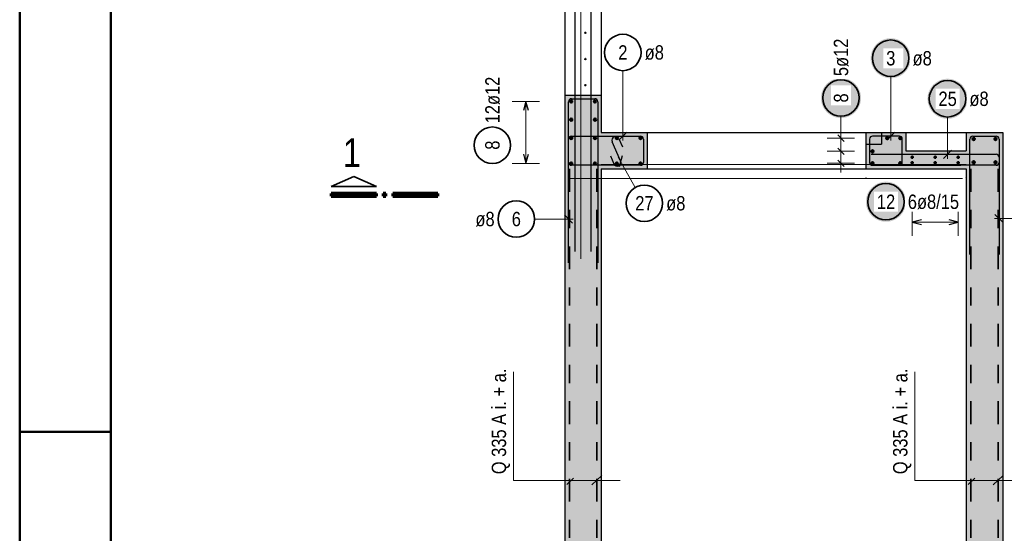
# Model space of a CAD drawing. Header units: millimetres. Extents: x -9.8 to 33.5, y 0 to 31.
# Tile 10 of 26: x 0 to 5.4, y 14.3 to 17.1. Entities that reach past the tile are written whole.
import ezdxf

# ---------------------------------------------------------------- set-up
doc = ezdxf.new("R2010")
doc.units = ezdxf.units.MM
doc.linetypes.add('DASHDOT', pattern=[1, 0.5, -0.25, 0, -0.25])
doc.linetypes.add('HIDDEN', pattern=[0.375, 0.25, -0.125])
doc.layers.add('nplo', color=7, linetype='Continuous', lineweight=20)
doc.styles.add('Arial Narrow', font='ARIALN.TTF')

msp = doc.modelspace()

# ---------------------------------------------------------------- hatches: boundary and pattern name
at = {"lineweight": 25, "true_color": 0xffffff}
for points in [[(4.8846, 16.8996), (4.8845, 16.9034), (4.8843, 16.9072), (4.884, 16.9111), (4.8835, 16.9149), (4.8829, 16.9187), (4.8822, 16.9224), (4.8813, 16.9262), (4.8803, 16.9299), (4.8792, 16.9336), (4.878, 16.9372), (4.8766, 16.9408), (4.8751, 16.9443), (4.8735, 16.9478), (4.8717, 16.9512), (4.8699, 16.9546), (4.8679, 16.9579), (4.8658, 16.9611), (4.8636, 16.9642), (4.8613, 16.9673), (4.8589, 16.9703), (4.8564, 16.9732), (4.8537, 16.976), (4.851, 16.9787), (4.8482, 16.9813), (4.8453, 16.9838), (4.8423, 16.9862), (4.8393, 16.9886), (4.8361, 16.9908), (4.8329, 16.9928), (4.8296, 16.9948), (4.8263, 16.9967), (4.8228, 16.9984), (4.8193, 17.0001), (4.8158, 17.0016), (4.8122, 17.0029), (4.8086, 17.0042), (4.8049, 17.0053), (4.8012, 17.0063), (4.7975, 17.0072), (4.7937, 17.0079), (4.7899, 17.0085), (4.7861, 17.009), (4.7823, 17.0093), (4.7784, 17.0095), (4.7746, 17.0096), (4.7708, 17.0095), (4.7669, 17.0093), (4.7631, 17.009), (4.7593, 17.0085), (4.7555, 17.0079), (4.7517, 17.0072), (4.748, 17.0063), (4.7443, 17.0053), (4.7406, 17.0042), (4.737, 17.0029), (4.7334, 17.0016), (4.7299, 17.0001), (4.7264, 16.9984), (4.723, 16.9967), (4.7196, 16.9948), (4.7163, 16.9928), (4.7131, 16.9908), (4.71, 16.9886), (4.7069, 16.9862), (4.7039, 16.9838), (4.701, 16.9813), (4.6982, 16.9787), (4.6955, 16.976), (4.6929, 16.9732), (4.6903, 16.9703), (4.6879, 16.9673), (4.6856, 16.9642), (4.6834, 16.9611), (4.6813, 16.9579), (4.6793, 16.9546), (4.6775, 16.9512), (4.6757, 16.9478), (4.6741, 16.9443), (4.6726, 16.9408), (4.6712, 16.9372), (4.67, 16.9336), (4.6689, 16.9299), (4.6679, 16.9262), (4.667, 16.9224), (4.6663, 16.9187), (4.6657, 16.9149), (4.6652, 16.9111), (4.6649, 16.9072), (4.6647, 16.9034), (4.6646, 16.8996), (4.6647, 16.8957), (4.6649, 16.8919), (4.6652, 16.8881), (4.6657, 16.8843), (4.6663, 16.8805), (4.667, 16.8767), (4.6679, 16.873), (4.6689, 16.8692), (4.67, 16.8656), (4.6712, 16.8619), (4.6726, 16.8584), (4.6741, 16.8548), (4.6757, 16.8513), (4.6775, 16.8479), (4.6793, 16.8446), (4.6813, 16.8413), (4.6834, 16.8381), (4.6856, 16.8349), (4.6879, 16.8318), (4.6903, 16.8289), (4.6929, 16.826), (4.6955, 16.8232), (4.6982, 16.8204), (4.701, 16.8178), (4.7039, 16.8153), (4.7069, 16.8129), (4.71, 16.8106), (4.7131, 16.8084), (4.7163, 16.8063), (4.7196, 16.8043), (4.723, 16.8024), (4.7264, 16.8007), (4.7299, 16.7991), (4.7334, 16.7976), (4.737, 16.7962), (4.7406, 16.7949), (4.7443, 16.7938), (4.748, 16.7928), (4.7517, 16.792), (4.7555, 16.7912), (4.7593, 16.7906), (4.7631, 16.7902), (4.7669, 16.7898), (4.7708, 16.7896), (4.7746, 16.7896), (4.7784, 16.7896), (4.7823, 16.7898), (4.7861, 16.7902), (4.7899, 16.7906), (4.7937, 16.7912), (4.7975, 16.792), (4.8012, 16.7928), (4.8049, 16.7938), (4.8086, 16.7949), (4.8122, 16.7962), (4.8158, 16.7976), (4.8193, 16.7991), (4.8228, 16.8007), (4.8263, 16.8024), (4.8296, 16.8043), (4.8329, 16.8063), (4.8361, 16.8084), (4.8393, 16.8106), (4.8423, 16.8129), (4.8453, 16.8153), (4.8482, 16.8178), (4.851, 16.8204), (4.8537, 16.8232), (4.8564, 16.826), (4.8589, 16.8289), (4.8613, 16.8318), (4.8636, 16.8349), (4.8658, 16.8381), (4.8679, 16.8413), (4.8699, 16.8446), (4.8717, 16.8479), (4.8735, 16.8513), (4.8751, 16.8548), (4.8766, 16.8584), (4.878, 16.8619), (4.8792, 16.8656), (4.8803, 16.8692), (4.8813, 16.873), (4.8822, 16.8767), (4.8829, 16.8805), (4.8835, 16.8843), (4.884, 16.8881), (4.8843, 16.8919)], [(4.612, 16.6813), (4.6119, 16.6851), (4.6117, 16.6889), (4.6114, 16.6927), (4.6109, 16.6966), (4.6103, 16.7004), (4.6096, 16.7041), (4.6087, 16.7079), (4.6078, 16.7116), (4.6066, 16.7152), (4.6054, 16.7189), (4.604, 16.7225), (4.6025, 16.726), (4.6009, 16.7295), (4.5991, 16.7329), (4.5973, 16.7363), (4.5953, 16.7395), (4.5932, 16.7428), (4.591, 16.7459), (4.5887, 16.749), (4.5863, 16.752), (4.5838, 16.7549), (4.5811, 16.7577), (4.5784, 16.7604), (4.5756, 16.763), (4.5727, 16.7655), (4.5697, 16.7679), (4.5667, 16.7702), (4.5635, 16.7724), (4.5603, 16.7745), (4.557, 16.7765), (4.5537, 16.7784), (4.5502, 16.7801), (4.5468, 16.7817), (4.5432, 16.7832), (4.5396, 16.7846), (4.536, 16.7859), (4.5323, 16.787), (4.5286, 16.788), (4.5249, 16.7888), (4.5211, 16.7896), (4.5173, 16.7902), (4.5135, 16.7906), (4.5097, 16.791), (4.5059, 16.7912), (4.502, 16.7913), (4.4982, 16.7912), (4.4943, 16.791), (4.4905, 16.7906), (4.4867, 16.7902), (4.4829, 16.7896), (4.4791, 16.7888), (4.4754, 16.788), (4.4717, 16.787), (4.468, 16.7859), (4.4644, 16.7846), (4.4608, 16.7832), (4.4573, 16.7817), (4.4538, 16.7801), (4.4504, 16.7784), (4.447, 16.7765), (4.4437, 16.7745), (4.4405, 16.7724), (4.4374, 16.7702), (4.4343, 16.7679), (4.4313, 16.7655), (4.4284, 16.763), (4.4256, 16.7604), (4.4229, 16.7577), (4.4203, 16.7549), (4.4177, 16.752), (4.4153, 16.749), (4.413, 16.7459), (4.4108, 16.7428), (4.4087, 16.7395), (4.4067, 16.7363), (4.4049, 16.7329), (4.4031, 16.7295), (4.4015, 16.726), (4.4, 16.7225), (4.3986, 16.7189), (4.3974, 16.7152), (4.3963, 16.7116), (4.3953, 16.7079), (4.3944, 16.7041), (4.3937, 16.7004), (4.3931, 16.6966), (4.3926, 16.6927), (4.3923, 16.6889), (4.3921, 16.6851), (4.392, 16.6813), (4.3921, 16.6774), (4.3923, 16.6736), (4.3926, 16.6698), (4.3931, 16.6659), (4.3937, 16.6622), (4.3944, 16.6584), (4.3953, 16.6546), (4.3963, 16.6509), (4.3974, 16.6473), (4.3986, 16.6436), (4.4, 16.64), (4.4015, 16.6365), (4.4031, 16.633), (4.4049, 16.6296), (4.4067, 16.6263), (4.4087, 16.623), (4.4108, 16.6197), (4.413, 16.6166), (4.4153, 16.6135), (4.4177, 16.6105), (4.4203, 16.6076), (4.4229, 16.6048), (4.4256, 16.6021), (4.4284, 16.5995), (4.4313, 16.597), (4.4343, 16.5946), (4.4374, 16.5923), (4.4405, 16.5901), (4.4437, 16.588), (4.447, 16.586), (4.4504, 16.5841), (4.4538, 16.5824), (4.4573, 16.5808), (4.4608, 16.5793), (4.4644, 16.5779), (4.468, 16.5766), (4.4717, 16.5755), (4.4754, 16.5745), (4.4791, 16.5737), (4.4829, 16.5729), (4.4867, 16.5723), (4.4905, 16.5719), (4.4943, 16.5715), (4.4982, 16.5713), (4.502, 16.5713), (4.5059, 16.5713), (4.5097, 16.5715), (4.5135, 16.5719), (4.5173, 16.5723), (4.5211, 16.5729), (4.5249, 16.5737), (4.5286, 16.5745), (4.5323, 16.5755), (4.536, 16.5766), (4.5396, 16.5779), (4.5432, 16.5793), (4.5468, 16.5808), (4.5502, 16.5824), (4.5537, 16.5841), (4.557, 16.586), (4.5603, 16.588), (4.5635, 16.5901), (4.5667, 16.5923), (4.5697, 16.5946), (4.5727, 16.597), (4.5756, 16.5995), (4.5784, 16.6021), (4.5811, 16.6048), (4.5838, 16.6076), (4.5863, 16.6105), (4.5887, 16.6135), (4.591, 16.6166), (4.5932, 16.6197), (4.5953, 16.623), (4.5973, 16.6263), (4.5991, 16.6296), (4.6009, 16.633), (4.6025, 16.6365), (4.604, 16.64), (4.6054, 16.6436), (4.6066, 16.6473), (4.6078, 16.6509), (4.6087, 16.6546), (4.6096, 16.6584), (4.6103, 16.6622), (4.6109, 16.6659), (4.6114, 16.6698), (4.6117, 16.6736)], [(5.1961, 16.6769), (5.1961, 16.6807), (5.1959, 16.6845), (5.1955, 16.6884), (5.1951, 16.6922), (5.1945, 16.696), (5.1937, 16.6997), (5.1929, 16.7035), (5.1919, 16.7072), (5.1908, 16.7109), (5.1895, 16.7145), (5.1881, 16.7181), (5.1866, 16.7216), (5.185, 16.7251), (5.1833, 16.7285), (5.1814, 16.7319), (5.1794, 16.7352), (5.1773, 16.7384), (5.1751, 16.7415), (5.1728, 16.7446), (5.1704, 16.7476), (5.1679, 16.7505), (5.1653, 16.7533), (5.1626, 16.756), (5.1597, 16.7586), (5.1568, 16.7611), (5.1539, 16.7636), (5.1508, 16.7659), (5.1476, 16.7681), (5.1444, 16.7702), (5.1411, 16.7721), (5.1378, 16.774), (5.1344, 16.7757), (5.1309, 16.7774), (5.1273, 16.7789), (5.1238, 16.7802), (5.1201, 16.7815), (5.1165, 16.7826), (5.1127, 16.7836), (5.109, 16.7845), (5.1052, 16.7852), (5.1014, 16.7858), (5.0976, 16.7863), (5.0938, 16.7866), (5.09, 16.7868), (5.0861, 16.7869), (5.0823, 16.7868), (5.0785, 16.7866), (5.0746, 16.7863), (5.0708, 16.7858), (5.067, 16.7852), (5.0633, 16.7845), (5.0595, 16.7836), (5.0558, 16.7826), (5.0521, 16.7815), (5.0485, 16.7802), (5.0449, 16.7789), (5.0414, 16.7774), (5.0379, 16.7757), (5.0345, 16.774), (5.0311, 16.7721), (5.0278, 16.7702), (5.0246, 16.7681), (5.0215, 16.7659), (5.0184, 16.7636), (5.0154, 16.7611), (5.0125, 16.7586), (5.0097, 16.756), (5.007, 16.7533), (5.0044, 16.7505), (5.0019, 16.7476), (4.9995, 16.7446), (4.9971, 16.7415), (4.9949, 16.7384), (4.9929, 16.7352), (4.9909, 16.7319), (4.989, 16.7285), (4.9873, 16.7251), (4.9856, 16.7216), (4.9841, 16.7181), (4.9828, 16.7145), (4.9815, 16.7109), (4.9804, 16.7072), (4.9794, 16.7035), (4.9785, 16.6997), (4.9778, 16.696), (4.9772, 16.6922), (4.9767, 16.6884), (4.9764, 16.6845), (4.9762, 16.6807), (4.9761, 16.6769), (4.9762, 16.673), (4.9764, 16.6692), (4.9767, 16.6654), (4.9772, 16.6616), (4.9778, 16.6578), (4.9785, 16.654), (4.9794, 16.6503), (4.9804, 16.6466), (4.9815, 16.6429), (4.9828, 16.6393), (4.9841, 16.6357), (4.9856, 16.6321), (4.9873, 16.6287), (4.989, 16.6252), (4.9909, 16.6219), (4.9929, 16.6186), (4.9949, 16.6154), (4.9971, 16.6122), (4.9995, 16.6091), (5.0019, 16.6062), (5.0044, 16.6033), (5.007, 16.6005), (5.0097, 16.5977), (5.0125, 16.5951), (5.0154, 16.5926), (5.0184, 16.5902), (5.0215, 16.5879), (5.0246, 16.5857), (5.0278, 16.5836), (5.0311, 16.5816), (5.0345, 16.5797), (5.0379, 16.578), (5.0414, 16.5764), (5.0449, 16.5749), (5.0485, 16.5735), (5.0521, 16.5723), (5.0558, 16.5711), (5.0595, 16.5701), (5.0633, 16.5693), (5.067, 16.5685), (5.0708, 16.5679), (5.0746, 16.5675), (5.0785, 16.5671), (5.0823, 16.5669), (5.0861, 16.5669), (5.09, 16.5669), (5.0938, 16.5671), (5.0976, 16.5675), (5.1014, 16.5679), (5.1052, 16.5685), (5.109, 16.5693), (5.1127, 16.5701), (5.1165, 16.5711), (5.1201, 16.5723), (5.1238, 16.5735), (5.1273, 16.5749), (5.1309, 16.5764), (5.1344, 16.578), (5.1378, 16.5797), (5.1411, 16.5816), (5.1444, 16.5836), (5.1476, 16.5857), (5.1508, 16.5879), (5.1539, 16.5902), (5.1568, 16.5926), (5.1597, 16.5951), (5.1626, 16.5977), (5.1653, 16.6005), (5.1679, 16.6033), (5.1704, 16.6062), (5.1728, 16.6091), (5.1751, 16.6122), (5.1773, 16.6154), (5.1794, 16.6186), (5.1814, 16.6219), (5.1833, 16.6252), (5.185, 16.6287), (5.1866, 16.6321), (5.1881, 16.6357), (5.1895, 16.6393), (5.1908, 16.6429), (5.1919, 16.6466), (5.1929, 16.6503), (5.1937, 16.654), (5.1945, 16.6578), (5.1951, 16.6616), (5.1955, 16.6654), (5.1959, 16.6692)], [(4.8584, 16.1119), (4.8583, 16.1158), (4.8581, 16.1196), (4.8578, 16.1234), (4.8573, 16.1273), (4.8567, 16.131), (4.856, 16.1348), (4.8551, 16.1386), (4.8541, 16.1423), (4.853, 16.1459), (4.8517, 16.1496), (4.8504, 16.1531), (4.8489, 16.1567), (4.8472, 16.1602), (4.8455, 16.1636), (4.8436, 16.1669), (4.8417, 16.1702), (4.8396, 16.1735), (4.8374, 16.1766), (4.835, 16.1797), (4.8326, 16.1826), (4.8301, 16.1855), (4.8275, 16.1884), (4.8248, 16.1911), (4.822, 16.1937), (4.8191, 16.1962), (4.8161, 16.1986), (4.813, 16.2009), (4.8099, 16.2031), (4.8067, 16.2052), (4.8034, 16.2072), (4.8, 16.2091), (4.7966, 16.2108), (4.7931, 16.2124), (4.7896, 16.2139), (4.786, 16.2153), (4.7824, 16.2166), (4.7787, 16.2177), (4.775, 16.2187), (4.7712, 16.2195), (4.7675, 16.2203), (4.7637, 16.2209), (4.7599, 16.2213), (4.756, 16.2217), (4.7522, 16.2219), (4.7484, 16.2219), (4.7445, 16.2219), (4.7407, 16.2217), (4.7369, 16.2213), (4.7331, 16.2209), (4.7293, 16.2203), (4.7255, 16.2195), (4.7218, 16.2187), (4.718, 16.2177), (4.7144, 16.2166), (4.7107, 16.2153), (4.7072, 16.2139), (4.7036, 16.2124), (4.7001, 16.2108), (4.6967, 16.2091), (4.6934, 16.2072), (4.6901, 16.2052), (4.6869, 16.2031), (4.6837, 16.2009), (4.6806, 16.1986), (4.6777, 16.1962), (4.6748, 16.1937), (4.672, 16.1911), (4.6692, 16.1884), (4.6666, 16.1855), (4.6641, 16.1826), (4.6617, 16.1797), (4.6594, 16.1766), (4.6572, 16.1735), (4.6551, 16.1702), (4.6531, 16.1669), (4.6512, 16.1636), (4.6495, 16.1602), (4.6479, 16.1567), (4.6464, 16.1531), (4.645, 16.1496), (4.6438, 16.1459), (4.6426, 16.1423), (4.6416, 16.1386), (4.6408, 16.1348), (4.64, 16.131), (4.6394, 16.1273), (4.639, 16.1234), (4.6386, 16.1196), (4.6384, 16.1158), (4.6384, 16.1119), (4.6384, 16.1081), (4.6386, 16.1043), (4.639, 16.1004), (4.6394, 16.0966), (4.64, 16.0928), (4.6408, 16.0891), (4.6416, 16.0853), (4.6426, 16.0816), (4.6438, 16.078), (4.645, 16.0743), (4.6464, 16.0707), (4.6479, 16.0672), (4.6495, 16.0637), (4.6512, 16.0603), (4.6531, 16.0569), (4.6551, 16.0537), (4.6572, 16.0504), (4.6594, 16.0473), (4.6617, 16.0442), (4.6641, 16.0412), (4.6666, 16.0383), (4.6692, 16.0355), (4.672, 16.0328), (4.6748, 16.0302), (4.6777, 16.0277), (4.6806, 16.0253), (4.6837, 16.023), (4.6869, 16.0207), (4.6901, 16.0187), (4.6934, 16.0167), (4.6967, 16.0148), (4.7001, 16.0131), (4.7036, 16.0115), (4.7072, 16.01), (4.7107, 16.0086), (4.7144, 16.0073), (4.718, 16.0062), (4.7218, 16.0052), (4.7255, 16.0043), (4.7293, 16.0036), (4.7331, 16.003), (4.7369, 16.0025), (4.7407, 16.0022), (4.7445, 16.002), (4.7484, 16.0019), (4.7522, 16.002), (4.756, 16.0022), (4.7599, 16.0025), (4.7637, 16.003), (4.7675, 16.0036), (4.7712, 16.0043), (4.775, 16.0052), (4.7787, 16.0062), (4.7824, 16.0073), (4.786, 16.0086), (4.7896, 16.01), (4.7931, 16.0115), (4.7966, 16.0131), (4.8, 16.0148), (4.8034, 16.0167), (4.8067, 16.0187), (4.8099, 16.0207), (4.813, 16.023), (4.8161, 16.0253), (4.8191, 16.0277), (4.822, 16.0302), (4.8248, 16.0328), (4.8275, 16.0355), (4.8301, 16.0383), (4.8326, 16.0412), (4.835, 16.0442), (4.8374, 16.0473), (4.8396, 16.0504), (4.8417, 16.0537), (4.8436, 16.0569), (4.8455, 16.0603), (4.8472, 16.0637), (4.8489, 16.0672), (4.8504, 16.0707), (4.8517, 16.0743), (4.853, 16.078), (4.8541, 16.0816), (4.8551, 16.0853), (4.856, 16.0891), (4.8567, 16.0928), (4.8573, 16.0966), (4.8578, 16.1004), (4.8581, 16.1043)]]:
    msp.add_hatch(color=7, dxfattribs=at).paths.add_polyline_path(points)
at = {"lineweight": 13, "true_color": 0xd7ffd7}
for points in [[(3.1883, 16.6971), (3.1883, 16.4921), (2.9883, 16.4921), (2.9883, 16.6971)], [(3.1883, 16.4921), (3.1883, 12.6421), (2.9883, 12.6421), (2.9883, 16.4921)], [(3.4387, 16.4921), (3.4387, 16.2921), (3.1883, 16.2921), (3.1883, 16.4921)], [(5.1883, 16.2921), (4.6387, 16.2921), (4.6387, 16.4921), (4.8583, 16.4921), (4.8583, 16.3921), (5.1883, 16.3921)], [(5.3883, 16.4921), (5.3883, 12.6421), (5.1883, 12.6421), (5.1883, 16.4921)]]:
    msp.add_hatch(color=254, dxfattribs=at).paths.add_polyline_path(points)

# ---------------------------------------------------------------- linework, layer by layer
at = {"color": 4, "linetype": 'Continuous', "lineweight": 50}
for p, q in [((0, 21.025), (0, 0)), ((0.5, 20.9), (0.5, 0.125)), ((0, 14.85), (0.5, 14.85))]:
    msp.add_line(p, q, dxfattribs=at)
at = {"color": 3, "linetype": 'Continuous', "lineweight": 25}
for p, q in [((3.0443, 15.8387), (3.0443, 19.0387)), ((3.1323, 15.8387), (3.1323, 19.0387)), ((2.9883, 18.6771), (2.9883, 16.6971)), ((3.1883, 18.6771), (3.1883, 16.6971)), ((2.9883, 16.6971), (2.9883, 16.4921)), ((2.9883, 16.6971), (3.1883, 16.6971)), ((3.1883, 16.6971), (3.1883, 16.4921)), ((2.775, 16.6621), (2.7616, 16.6121)), ((2.7884, 16.6121), (2.775, 16.6621)), ((3.0083, 15.7771), (3.0083, 16.6611)), ((3.0243, 16.6771), (3.1523, 16.6771)), ((3.1683, 16.6611), (3.1683, 15.7771)), ((2.9883, 16.4921), (2.9883, 12.6421)), ((3.0243, 16.4721), (3.4027, 16.4721)), ((3.1883, 16.4921), (3.4387, 16.4921)), ((3.2839, 16.45), (3.3281, 16.4942)), ((3.4387, 16.4921), (3.4387, 16.2921)), ((3.4387, 16.4921), (4.6387, 16.4921)), ((4.5197, 16.4428), (4.4843, 16.4782)), ((4.5197, 16.4428), (4.4843, 16.4782)), ((4.6387, 16.4921), (4.6387, 16.2921)), ((4.6387, 16.4921), (4.8583, 16.4921)), ((4.8223, 16.4721), (4.6747, 16.4721)), ((4.7525, 16.45), (4.7967, 16.4942)), ((4.8583, 16.4921), (4.8583, 16.3921)), ((4.8583, 16.4921), (5.1883, 16.4921)), ((5.1883, 16.4921), (5.1883, 16.3921)), ((5.1883, 16.4921), (5.3883, 16.4921)), ((5.2243, 16.4721), (5.3523, 16.4721)), ((5.3883, 16.4921), (5.3883, 13.1971)), ((3.0083, 16.3281), (3.0083, 16.4561)), ((3.0083, 16.3281), (3.0083, 16.4221)), ((3.2931, 16.3356), (3.2482, 16.4414)), ((3.285, 16.4571), (3.3035, 16.4137)), ((3.4187, 16.4561), (3.4187, 16.3281)), ((4.6587, 16.4561), (4.6587, 16.3281)), ((4.8383, 16.3221), (4.8383, 16.4561)), ((5.2083, 15.8221), (5.2083, 16.4561)), ((5.3683, 16.4561), (5.3683, 15.8221)), ((2.7616, 16.3721), (2.775, 16.3221)), ((2.775, 16.3221), (2.7884, 16.3721)), ((3.2378, 16.3633), (3.2563, 16.3199)), ((3.3022, 16.3641), (3.2854, 16.3039)), ((4.5197, 16.371), (4.4843, 16.4064)), ((4.6683, 16.3721), (5.3523, 16.3721)), ((4.8583, 16.3921), (5.1883, 16.3921)), ((5.064, 16.35), (5.1082, 16.3942)), ((5.3683, 16.3561), (5.3683, 16.3281)), ((3.1183, 16.3121), (3.0243, 16.3121)), ((3.4027, 16.3121), (3.0243, 16.3121)), ((4.5197, 16.3055), (4.4843, 16.3409)), ((4.5197, 16.3054), (4.4843, 16.3408)), ((5.3523, 16.3121), (4.6683, 16.3121)), ((4.6747, 16.3121), (5.1587, 16.3121)), ((3.1883, 16.2921), (3.1883, 12.6421)), ((3.1883, 16.2921), (3.4387, 16.2921)), ((3.4387, 16.2921), (4.6387, 16.2921)), ((4.6387, 16.2921), (5.1883, 16.2921)), ((3.0304, 15.995), (2.9862, 16.0392)), ((5.3462, 16.0428), (5.3904, 15.9986)), ((4.9427, 16.0134), (4.8927, 16)), ((4.8927, 16), (4.9427, 15.9866)), ((5.1443, 16), (5.0943, 16.0134)), ((5.0943, 15.9866), (5.1443, 16))]:
    msp.add_line(p, q, dxfattribs=at)
at = {"color": 5, "linetype": 'Continuous', "lineweight": 18}
for p, q in [((3.306, 16.8311), (3.306, 16.4471)), ((4.7746, 16.7996), (4.7746, 16.4471)), ((2.85, 16.6621), (2.7, 16.6621)), ((2.775, 16.6621), (2.775, 16.3221)), ((4.502, 16.5813), (4.502, 16.5105)), ((5.0861, 16.5769), (5.0861, 16.3471)), ((4.502, 16.5105), (4.502, 16.2731)), ((4.577, 16.4605), (4.427, 16.4605)), ((4.577, 16.4605), (4.427, 16.4605)), ((3.3746, 16.1909), (3.2815, 16.3558)), ((4.577, 16.3887), (4.427, 16.3887)), ((2.7, 16.3221), (2.85, 16.3221)), ((4.577, 16.3232), (4.427, 16.3232)), ((4.577, 16.3231), (4.427, 16.3231)), ((4.8927, 16.075), (4.8927, 15.925)), ((5.1443, 15.925), (5.1443, 16.075)), ((2.8221, 16.0171), (3.0333, 16.0171)), ((5.1443, 16), (4.8927, 16)), ((5.6452, 16.0207), (5.3433, 16.0207)), ((2.7077, 14.582), (2.7077, 15.1785)), ((4.9077, 14.582), (4.9077, 15.1785)), ((3.2909, 14.582), (2.7077, 14.582)), ((2.9999, 14.5601), (3.0365, 14.5945)), ((3.1354, 14.5579), (3.1913, 14.6095)), ((5.4909, 14.582), (4.9077, 14.582)), ((5.1999, 14.5601), (5.2365, 14.5945)), ((5.3354, 14.5579), (5.3913, 14.6095))]:
    msp.add_line(p, q, dxfattribs=at)
at = {"color": 3, "linetype": 'HIDDEN', "lineweight": 25, "ltscale": 0.25}
for p in [(4.7237, 16.4921), (4.6387, 16.4271)]:
    msp.add_line(p, (4.7237, 16.4271), dxfattribs=at)
at = {"color": 2, "linetype": 'Continuous', "lineweight": 35}
for p, q in [((1.8312, 16.2512), (1.7075, 16.195)), ((1.955, 16.195), (1.8312, 16.2512)), ((1.7075, 16.195), (1.955, 16.195))]:
    msp.add_line(p, q, dxfattribs=at)
at = {"color": 2, "linetype": 'DASHDOT', "lineweight": 35, "ltscale": 0.25}
for p, q in [((3.0133, 16.2921), (3.0133, 12.6421)), ((3.1633, 16.2921), (3.1633, 12.6421)), ((5.2133, 16.2921), (5.2133, 12.6421)), ((5.3633, 16.2921), (5.3633, 12.6421))]:
    msp.add_line(p, q, dxfattribs=at)
at = {"color": 1, "linetype": 'Continuous', "lineweight": 70}
for p, q in [((1.955, 16.1575), (1.7075, 16.1575)), ((1.7075, 16.1575), (1.7075, 16.1425)), ((1.7075, 16.1425), (1.955, 16.1425)), ((1.955, 16.1425), (1.955, 16.1575)), ((2.0075, 16.1575), (1.9925, 16.1575)), ((1.9925, 16.1575), (1.9925, 16.1425)), ((1.9925, 16.1425), (2.0075, 16.1425)), ((2.0075, 16.1425), (2.0075, 16.1575)), ((2.2925, 16.1575), (2.045, 16.1575)), ((2.045, 16.1575), (2.045, 16.1425)), ((2.045, 16.1425), (2.2925, 16.1425)), ((2.2925, 16.1425), (2.2925, 16.1575))]:
    msp.add_line(p, q, dxfattribs=at)
at = {"color": 2, "linetype": 'Continuous', "lineweight": 35}
for centre in [(3.306, 16.9311), (4.7746, 16.8996), (4.502, 16.6813), (5.0861, 16.6769), (2.5913, 16.4221), (3.4238, 16.1038), (4.7484, 16.1119), (2.7221, 16.0171)]:
    msp.add_circle(centre, 0.1, dxfattribs=at)
at = {"color": 4, "linetype": 'Continuous', "lineweight": 50}
for centre, radius in [((3.0233, 16.6621), 0.006), ((3.0233, 16.6621), 0.006), ((3.0233, 16.6621), 0.0054), ((3.0233, 16.6621), 0.0042), ((3.0233, 16.6621), 0.003), ((3.0233, 16.6621), 0.0018), ((3.0233, 16.6621), 0.0006), ((3.1533, 16.6621), 0.006), ((3.1533, 16.6621), 0.006), ((3.1533, 16.6621), 0.0054), ((3.1533, 16.6621), 0.0042), ((3.1533, 16.6621), 0.003), ((3.1533, 16.6621), 0.0018), ((3.1533, 16.6621), 0.0006), ((3.0233, 16.5621), 0.006), ((3.0233, 16.5621), 0.006), ((3.0233, 16.5621), 0.0054), ((3.0233, 16.5621), 0.0042), ((3.0233, 16.5621), 0.003), ((3.0233, 16.5621), 0.0018), ((3.0233, 16.5621), 0.0006), ((3.1533, 16.5621), 0.006), ((3.1533, 16.5621), 0.006), ((3.1533, 16.5621), 0.0054), ((3.1533, 16.5621), 0.0042), ((3.1533, 16.5621), 0.003), ((3.1533, 16.5621), 0.0018), ((3.1533, 16.5621), 0.0006), ((3.0233, 16.4621), 0.006), ((3.0233, 16.4621), 0.006), ((3.0233, 16.4621), 0.0054), ((3.0233, 16.4621), 0.0042), ((3.0233, 16.4621), 0.003), ((3.0233, 16.4621), 0.0018), ((3.0233, 16.4621), 0.0006), ((3.1533, 16.4621), 0.006), ((3.1533, 16.4621), 0.006), ((3.1533, 16.4621), 0.0054), ((3.1533, 16.4621), 0.0042), ((3.1533, 16.4621), 0.003), ((3.1533, 16.4621), 0.0018), ((3.1533, 16.4621), 0.0006), ((3.2733, 16.4621), 0.006), ((3.2733, 16.4621), 0.006), ((3.2733, 16.4621), 0.0054), ((3.2733, 16.4621), 0.0042), ((3.2733, 16.4621), 0.003), ((3.2733, 16.4621), 0.0018), ((3.2733, 16.4621), 0.0006), ((3.4033, 16.4621), 0.006), ((3.4033, 16.4621), 0.006), ((3.4033, 16.4621), 0.0054), ((3.4033, 16.4621), 0.0042), ((3.4033, 16.4621), 0.003), ((3.4033, 16.4621), 0.0018), ((3.4033, 16.4621), 0.0006), ((4.7555, 16.4605), 0.006), ((4.7555, 16.4605), 0.006), ((4.7555, 16.4605), 0.0054), ((4.7555, 16.4605), 0.0042), ((4.7555, 16.4605), 0.003), ((4.7555, 16.4605), 0.0018), ((4.8273, 16.4605), 0.006), ((4.8273, 16.4605), 0.006), ((4.8273, 16.4605), 0.0054), ((4.8273, 16.4605), 0.0042), ((4.8273, 16.4605), 0.003), ((4.8273, 16.4605), 0.0018), ((5.2293, 16.4561), 0.006), ((5.2293, 16.4561), 0.006), ((5.3493, 16.4561), 0.006), ((5.3493, 16.4561), 0.006), ((4.7555, 16.4605), 0.0006), ((4.8273, 16.4605), 0.0006), ((5.2293, 16.4561), 0.0054), ((5.2293, 16.4561), 0.0042), ((5.2293, 16.4561), 0.003), ((5.2293, 16.4561), 0.0018), ((5.2293, 16.4561), 0.0006), ((5.3493, 16.4561), 0.0054), ((5.3493, 16.4561), 0.0042), ((5.3493, 16.4561), 0.003), ((5.3493, 16.4561), 0.0018), ((5.3493, 16.4561), 0.0006), ((4.6747, 16.3887), 0.006), ((4.6747, 16.3887), 0.006), ((4.6747, 16.3887), 0.0054), ((4.6747, 16.3887), 0.0042), ((4.6747, 16.3887), 0.003), ((4.6747, 16.3887), 0.0018), ((4.6747, 16.3887), 0.0006), ((4.8927, 16.3561), 0.0036), ((4.8927, 16.3561), 0.0028), ((4.8927, 16.3561), 0.002), ((4.8927, 16.3561), 0.0012), ((4.8927, 16.3561), 0.0004), ((5.0185, 16.3561), 0.0036), ((5.0185, 16.3561), 0.0028), ((5.0185, 16.3561), 0.002), ((5.0185, 16.3561), 0.0012), ((5.0185, 16.3561), 0.0004), ((5.1443, 16.3561), 0.0036), ((5.1443, 16.3561), 0.0028), ((5.1443, 16.3561), 0.002), ((5.1443, 16.3561), 0.0012), ((5.1443, 16.3561), 0.0004), ((3.0233, 16.3221), 0.006), ((3.0233, 16.3221), 0.006), ((3.0233, 16.3221), 0.0054), ((3.0233, 16.3221), 0.0042), ((3.0233, 16.3221), 0.003), ((3.0233, 16.3221), 0.0018), ((3.0233, 16.3221), 0.0006), ((3.1533, 16.3221), 0.006), ((3.1533, 16.3221), 0.006), ((3.1533, 16.3221), 0.0054), ((3.1533, 16.3221), 0.0042), ((3.1533, 16.3221), 0.003), ((3.1533, 16.3221), 0.0018), ((3.1533, 16.3221), 0.0006), ((3.2733, 16.3221), 0.006), ((3.2733, 16.3221), 0.006), ((3.2733, 16.3221), 0.0054), ((3.2733, 16.3221), 0.0042), ((3.2733, 16.3221), 0.003), ((3.2733, 16.3221), 0.0018), ((3.2733, 16.3221), 0.0006), ((3.4033, 16.3221), 0.006), ((3.4033, 16.3221), 0.006), ((3.4033, 16.3221), 0.0054), ((3.4033, 16.3221), 0.0042), ((3.4033, 16.3221), 0.003), ((3.4033, 16.3221), 0.0018), ((3.4033, 16.3221), 0.0006), ((4.6747, 16.3231), 0.006), ((4.6747, 16.3231), 0.006), ((4.6747, 16.3231), 0.0054), ((4.6747, 16.3231), 0.0042), ((4.6747, 16.3231), 0.003), ((4.6747, 16.3231), 0.0018), ((4.6747, 16.3231), 0.0006), ((4.8273, 16.3232), 0.006), ((4.8273, 16.3232), 0.006), ((4.8273, 16.3232), 0.0054), ((4.8273, 16.3232), 0.0042), ((4.8273, 16.3232), 0.003), ((4.8273, 16.3232), 0.0018), ((4.8273, 16.3232), 0.0006), ((4.8927, 16.3261), 0.0036), ((4.8927, 16.3261), 0.0028), ((4.8927, 16.3261), 0.002), ((4.8927, 16.3261), 0.0012), ((4.8927, 16.3261), 0.0004), ((5.0185, 16.3261), 0.0036), ((5.0185, 16.3261), 0.0028), ((5.0185, 16.3261), 0.002), ((5.0185, 16.3261), 0.0012), ((5.0185, 16.3261), 0.0004), ((5.1443, 16.3261), 0.0036), ((5.1443, 16.3261), 0.0028), ((5.1443, 16.3261), 0.002), ((5.1443, 16.3261), 0.0012), ((5.1443, 16.3261), 0.0004), ((5.2293, 16.3281), 0.006), ((5.2293, 16.3281), 0.006), ((5.2293, 16.3281), 0.0054), ((5.2293, 16.3281), 0.0042), ((5.2293, 16.3281), 0.003), ((5.2293, 16.3281), 0.0018), ((5.2293, 16.3281), 0.0006), ((5.3493, 16.3281), 0.006), ((5.3493, 16.3281), 0.006), ((5.3493, 16.3281), 0.0054), ((5.3493, 16.3281), 0.0042), ((5.3493, 16.3281), 0.003), ((5.3493, 16.3281), 0.0018), ((5.3493, 16.3281), 0.0006)]:
    msp.add_circle(centre, radius, dxfattribs=at)
at = {"color": 9, "linetype": 'Continuous', "lineweight": 0}
for centre in [(3.2699, 16.4601), (3.2691, 16.3222), (4.6387, 16.2421), (5.1883, 16.2421)]:
    msp.add_circle(centre, 0.00111, dxfattribs=at)
at = {"color": 4, "linetype": 'HIDDEN', "lineweight": 50}
for centre in [(4.8927, 16.3561), (4.8927, 16.3561), (5.0185, 16.3561), (5.0185, 16.3561), (5.1443, 16.3561), (5.1443, 16.3561), (4.8927, 16.3261), (4.8927, 16.3261), (5.0185, 16.3261), (5.0185, 16.3261), (5.1443, 16.3261), (5.1443, 16.3261)]:
    msp.add_circle(centre, 0.004, dxfattribs=at)
at = {"color": 3, "linetype": 'Continuous', "lineweight": 25}
for centre, radius, start, end in [((3.0243, 16.6611), 0.016, 90, 180), ((3.1523, 16.6611), 0.016, 0, 90), ((3.0243, 16.4561), 0.016, 90, 180), ((3.2666, 16.4492), 0.02, 23.1121, 203.0121), ((3.4027, 16.4561), 0.016, 0, 90), ((4.6747, 16.4561), 0.016, 90, 180), ((4.8223, 16.4561), 0.016, 0, 90), ((5.2243, 16.4561), 0.016, 90, 180), ((5.3523, 16.4561), 0.016, 0, 90), ((5.3523, 16.3561), 0.016, 0, 90), ((3.0243, 16.3281), 0.016, 180, 270), ((3.0243, 16.3281), 0.016, 180, 270), ((3.2747, 16.3277), 0.02, 203.1121, 23.0121), ((3.4027, 16.3281), 0.016, 270, 0), ((4.6747, 16.3281), 0.016, 180, 270), ((5.3523, 16.3281), 0.016, 270, 0)]:
    msp.add_arc(centre, radius, start, end, dxfattribs=at)
at = {"layer": 'nplo', "color": 9, "linetype": 'Continuous', "lineweight": 0}
for p, q in [((3.0768, 15.7987), (3.0768, 19.0487)), ((3.1883, 16.3161), (5.1883, 16.3161)), ((3.0183, 16.2392), (5.1683, 16.2392))]:
    msp.add_line(p, q, dxfattribs=at)
for centre in [(3.1008, 17.0391), (3.1008, 17.0391), (3.1008, 16.8951), (3.1008, 16.8951), (3.1008, 16.7511), (3.1008, 16.7511)]:
    msp.add_circle(centre, 0.004, dxfattribs=at)

# ---------------------------------------------------------------- texts
at = {"color": 1, "lineweight": 70, "style": 'Arial Narrow'}
msp.add_text('1', height=0.1575, dxfattribs=at).set_placement((1.7711, 16.3023))
at = {"color": 2, "lineweight": 35, "style": 'Arial Narrow'}
for p in [(2.6662, 14.6167), (4.8662, 14.6167)]:
    msp.add_text('Q 335 A i. + a.', height=0.07875, rotation=90, dxfattribs=at).set_placement(p)
at = {"color": 2, "lineweight": 35, "attachment_point": 1, "line_spacing_factor": 0.9, "style": 'Arial Narrow'}
for s, insert, char_height in [('2', (3.2812, 16.9705), 0.0788), ('ø8', (3.426, 16.9705), 0.07875), ('27', (3.3742, 16.1432), 0.07875), ('ø8', (3.5438, 16.1432), 0.07875), ('ø8', (2.4981, 16.0564), 0.07875), ('6', (2.6973, 16.0564), 0.0788)]:
    msp.add_mtext(s, dxfattribs=dict(at, insert=insert, char_height=char_height))
at = {"color": 2, "lineweight": 35, "attachment_point": 1, "rotation": 90, "line_spacing_factor": 0.9, "style": 'Arial Narrow'}
for s, insert, char_height in [('12ø12', (2.5519, 16.5421), 0.07875), ('8', (2.5519, 16.3973), 0.0788)]:
    msp.add_mtext(s, dxfattribs=dict(at, insert=insert, char_height=char_height))

# ---------------------------------------------------------------- next in the draw order: texts
at = {"color": 2, "lineweight": 35, "attachment_point": 1, "rotation": 90, "line_spacing_factor": 0.9, "style": 'Arial Narrow', "bg_fill": 3, "box_fill_scale": 1.2, "bg_fill_color": 256, "bg_fill_true_color": 13158600, "bg_fill_transparency": 0}
for s, insert, char_height in [('5ø12', (4.4626, 16.8013), 0.07875), ('8', (4.4626, 16.6564), 0.0788)]:
    msp.add_mtext(s, dxfattribs=dict(at, insert=insert, char_height=char_height))
at = {"color": 2, "lineweight": 35, "attachment_point": 1, "line_spacing_factor": 0.9, "style": 'Arial Narrow', "bg_fill": 3, "box_fill_scale": 1.2, "bg_fill_color": 256, "bg_fill_true_color": 13158600, "bg_fill_transparency": 0}
for s, insert, char_height in [('3', (4.7498, 16.9389), 0.0788), ('ø8', (4.8946, 16.9389), 0.07875), ('25', (5.0365, 16.7162), 0.07875), ('ø8', (5.2061, 16.7162), 0.07875), ('12', (4.6988, 16.1513), 0.07875), ('6ø8/15', (4.8684, 16.1513), 0.07875)]:
    msp.add_mtext(s, dxfattribs=dict(at, insert=insert, char_height=char_height))

# ---------------------------------------------------------------- next in the draw order: linework, layer by layer
at = {"color": 3, "linetype": 'Continuous', "lineweight": 25}
msp.add_line((5.1883, 16.2921), (5.1883, 12.6421), dxfattribs=at)

doc.saveas('drawing.dxf')
